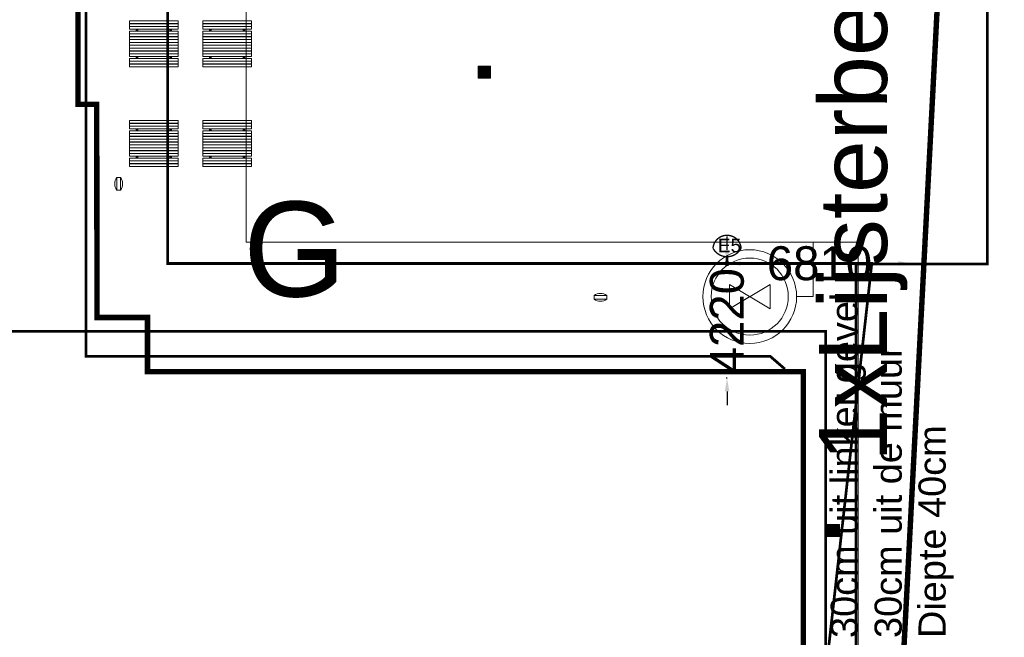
# Model space of a CAD drawing. Header units: millimetres. Extents: x 747415 to 1601423, y -236173 to 551995.
# Tile 211 of 256: x 1161123 to 1197405, y 58963 to 81734. Entities that reach past the tile are written whole.
import ezdxf
from ezdxf.lldxf.tags import DXFTag

# ---------------------------------------------------------------- set-up
doc = ezdxf.new("R2010")
doc.units = ezdxf.units.MM
doc.header["$LTSCALE"] = 100
doc.header["$MEASUREMENT"] = 0
doc.layers.get('DEFPOINTS').update_dxf_attribs({"color": 6, "linetype": 'CONTINUOUS', "lineweight": 0})
for name, color, linetype, lineweight in [('T--A9042_BEPLANTING', 90, 'CONTINUOUS', 0), ('T--L9020_GEBOUWEN', 252, 'CONTINUOUS', 0), ('T--L9052_Hemelwaterafvoer', 130, 'HEMELWATER_AFVOER', 0), ('T--L9052_Ontstop Riool', 240, 'CONTINUOUS', 0), ('T--L9052_Straatkolken', 240, 'CONTINUOUS', 0), ('T--L9052_Vuilwaterafvoer', 44, 'VUIL_WATER_AFVOER', 0), ('T--L9053_Water', 240, 'BLUS_WATER_LEIDING', 0), ('T--L9053_Waterleidingen', 170, 'TAP_WATER', 0), ('T--L9054_Gasleiding', 90, 'GAS_LINE', 0), ('T--L9065_BEVEILIGING_Brandhydrant', 170, 'CONTINUOUS', 0), ('T--L9065_BEVEILIGING_Brandkranen', 240, 'CONTINUOUS', 0), ('T--L9071_TERREINMEUBILAIR_Bank', 250, 'CONTINUOUS', 0), ('T--M9065_BEVEILIGING_Afsluiters', 240, 'CONTINUOUS', 0), ('T--T9020_GEBOUWEN', 7, 'CONTINUOUS', 0), ('T--T9042_Boomsoort', 7, 'CONTINUOUS', 0)]:
    doc.layers.add(name, color=color, linetype=linetype, lineweight=lineweight)
doc.styles.get("Standard").update_dxf_attribs({"font": 'arial.ttf'})
tags = doc.linetypes.add('BLUS_WATER_LEIDING', pattern='A,12.7,-5.08,["BSH",Standard,S=2.54,R=0,X=-2.54,Y=-1.27],-7.62', length=25.4).pattern_tags.tags
tags[6] = DXFTag(74, 10)
tags = doc.linetypes.add('GAS_LINE', pattern='A,12.7,-5.08,["GAS",Standard,S=2.54,R=0,X=-2.54,Y=-1.27],-6.35', length=24.13).pattern_tags.tags
tags[6] = DXFTag(74, 10)
tags = doc.linetypes.add('HEMELWATER_AFVOER', pattern='A,12.7,-5.08,["HWA",Standard,S=2.54,R=0,X=-2.54,Y=-1.27],-7.62', length=25.4).pattern_tags.tags
tags[6] = DXFTag(74, 10)
tags = doc.linetypes.add('TAP_WATER', pattern='A,12.7,-5.08,["Water",Standard,S=2.54,R=0,X=-3.81,Y=-1.27],-7.62', length=25.4).pattern_tags.tags
tags[6] = DXFTag(74, 10)
tags = doc.linetypes.add('VUIL_WATER_AFVOER', pattern='A,12.7,-5.08,["VWA",Standard,S=2.54,R=0,X=-2.54,Y=-1.27],-7.62', length=25.4).pattern_tags.tags
tags[6] = DXFTag(74, 10)
doc.dimstyles.get("Standard").update_dxf_attribs({"dimtxt": 0.18, "dimasz": 500, "dimexe": 0.18, "dimexo": 0.0625, "dimgap": 0.09, "dimtad": 0, "dimtoh": 1, "dimdec": 0, "dimzin": 0, "dimdsep": 46, "dimtxsty": 'Standard', "dimcen": 0.09, "dimadec": 0, "dimazin": 0, "dimtfac": 1, "dimtdec": 0, "dimtofl": 0, "dimtmove": 0, "dimatfit": 3, "dimfxl": 1, "dimtolj": 1, "dimtzin": 0, "dimarcsym": 0})
pattern_1 = [(45, (-999340.97948, -43272.00673), (-0.088388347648, 0.088388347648), [])]
pattern_2 = [(45, (-999340.97948, -44277.00673), (-0.088388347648, 0.088388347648), [])]
pattern_3 = [(45, (-1000580.97948, -43272.00673), (-0.088388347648, 0.088388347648), [])]
pattern_4 = [(45, (-1000580.97948, -44277.00673), (-0.088388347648, 0.088388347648), [])]

# ---------------------------------------------------------------- blocks, each defined once
blk = doc.blocks.new('brandkraan')
at = {"layer": 'T--L9053_Water', "linetype": 'Continuous', "lineweight": 0}
for p, q in [((-450, 750), (450, -750)), ((-450, 750), (450, 750)), ((450, 750), (-450, -750)), ((450, -750), (0, 0)), ((-450, -750), (450, -750))]:
    blk.add_line(p, q, dxfattribs=at)
for radius in [1726, 1421]:
    blk.add_circle((0, 0), radius, dxfattribs=at)
blk = doc.blocks.new('*D18')
at = {"layer": 'DEFPOINTS', "color": 0, "transparency": 16777216}
for p in [(1187189, 72746), (1187150, 68526), (1187189, 68526)]:
    blk.add_point(p, dxfattribs=at)
at = {"layer": 'T--M9065_BEVEILIGING_Afsluiters', "color": 0, "lineweight": -2, "transparency": 16777216}
for p, q in [((1187189, 73246), (1187189, 73746)), ((1187188, 72746), (1187188, 72746)), ((1187150, 68526), (1187189, 68526)), ((1187189, 68026), (1187189, 67526))]:
    blk.add_line(p, q, dxfattribs=at)
at = {"layer": 'T--M9065_BEVEILIGING_Afsluiters', "color": 0, "transparency": 16777216}
for points in [[(1187105, 73246), (1187272, 73246), (1187189, 72746)], [(1187105, 68026), (1187272, 68026), (1187189, 68526)]]:
    blk.add_solid(points, dxfattribs=at)
at = {"layer": 'T--M9065_BEVEILIGING_Afsluiters', "color": 0, "lineweight": 0, "transparency": 16777216, "insert": (1187189, 70636), "char_height": 1250, "attachment_point": 5, "rotation": 90}
blk.add_mtext('\\A1;4220', dxfattribs=at)
blk = doc.blocks.new('*D19')
at = {"layer": 'DEFPOINTS', "color": 0, "transparency": 16777216}
for p in [(1187189, 72746), (1193998, 72746), (1193998, 72746)]:
    blk.add_point(p, dxfattribs=at)
at = {"layer": 'T--M9065_BEVEILIGING_Afsluiters', "color": 0, "lineweight": -2, "transparency": 16777216}
for p, q in [((1187189, 72746), (1187189, 72746)), ((1187689, 72746), (1189093, 72746)), ((1193498, 72746), (1192094, 72746)), ((1193998, 72746), (1193998, 72746))]:
    blk.add_line(p, q, dxfattribs=at)
at = {"layer": 'T--M9065_BEVEILIGING_Afsluiters', "color": 0, "transparency": 16777216}
for points in [[(1187689, 72829), (1187689, 72662), (1187189, 72746)], [(1193498, 72829), (1193498, 72662), (1193998, 72746)]]:
    blk.add_solid(points, dxfattribs=at)
at = {"layer": 'T--M9065_BEVEILIGING_Afsluiters', "color": 0, "lineweight": 0, "transparency": 16777216, "insert": (1190593, 72746), "char_height": 1250, "attachment_point": 5}
blk.add_mtext('\\A1;6810', dxfattribs=at)
blk = doc.blocks.new('Afvalbak')
at = {"layer": 'T--L9071_TERREINMEUBILAIR_Bank', "linetype": 'Continuous'}
blk.add_lwpolyline([(-65, 0), (65, 0), (65, -460), (-65, -460)], close=True, dxfattribs=at)
for centre, start, end in [((225.625, -230), 141.641984, 218.358016), ((-225.625, -230), 321.641984, 38.358016)]:
    blk.add_arc(centre, 370.625, start, end, dxfattribs=at)
blk = doc.blocks.new('Picknicktafel 180x169')
at = {"layer": 'T--L9071_TERREINMEUBILAIR_Bank', "linetype": 'Continuous'}
h = blk.add_hatch(dxfattribs=at)
h.set_pattern_fill('ANSI31', color=256)
h.set_pattern_definition(pattern_3)
h.paths.add_polyline_path([(-1550, 1585), (-1490, 1585), (-1490, 1590), (-1550, 1590)])
h = blk.add_hatch(dxfattribs=at)
h.set_pattern_fill('ANSI31', color=256)
h.set_pattern_definition([(45, (-1000580.97948, -43377.00673), (-0.088388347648, 0.088388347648), [])])
h.paths.add_polyline_path([(-1550, 1480), (-1490, 1480), (-1490, 1485), (-1550, 1485)])
h = blk.add_hatch(dxfattribs=at)
h.set_pattern_fill('ANSI31', color=256)
h.set_pattern_definition(pattern_1)
h.paths.add_polyline_path([(-310, 1585), (-250, 1585), (-250, 1590), (-310, 1590)])
h = blk.add_hatch(dxfattribs=at)
h.set_pattern_fill('ANSI31', color=256)
h.set_pattern_definition([(45, (-999340.97948, -43377.00673), (-0.088388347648, 0.088388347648), [])])
h.paths.add_polyline_path([(-310, 1480), (-250, 1480), (-250, 1485), (-310, 1485)])
h = blk.add_hatch(dxfattribs=at)
h.set_pattern_fill('ANSI31', color=256)
h.set_pattern_definition(pattern_3)
h.paths.add_polyline_path([(-1490, 1380), (-1550, 1380), (-1550, 1315), (-1490, 1315)])
h = blk.add_hatch(dxfattribs=at)
h.set_pattern_fill('ANSI31', color=256)
h.set_pattern_definition([(45, (-1000580.97948, -43647.00673), (-0.088388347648, 0.088388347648), [])])
h.paths.add_polyline_path([(-1550, 1210), (-1490, 1210), (-1490, 1215), (-1550, 1215)])
h = blk.add_hatch(dxfattribs=at)
h.set_pattern_fill('ANSI31', color=256)
h.set_pattern_definition([(45, (-1000580.97948, -43752.00673), (-0.088388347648, 0.088388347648), [])])
h.paths.add_polyline_path([(-1550, 1105), (-1490, 1105), (-1490, 1110), (-1550, 1110)])
h = blk.add_hatch(dxfattribs=at)
h.set_pattern_fill('ANSI31', color=256)
h.set_pattern_definition(pattern_1)
h.paths.add_polyline_path([(-250, 1380), (-310, 1380), (-310, 1315), (-250, 1315)])
h = blk.add_hatch(dxfattribs=at)
h.set_pattern_fill('ANSI31', color=256)
h.set_pattern_definition([(45, (-999340.97948, -43647.00673), (-0.088388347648, 0.088388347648), [])])
h.paths.add_polyline_path([(-310, 1210), (-250, 1210), (-250, 1215), (-310, 1215)])
h = blk.add_hatch(dxfattribs=at)
h.set_pattern_fill('ANSI31', color=256)
h.set_pattern_definition([(45, (-999340.97948, -43752.00673), (-0.088388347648, 0.088388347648), [])])
h.paths.add_polyline_path([(-310, 1105), (-250, 1105), (-250, 1110), (-310, 1110)])
h = blk.add_hatch(dxfattribs=at)
h.set_pattern_fill('ANSI31', color=256)
h.set_pattern_definition([(45, (-1000580.97948, -43857.00673), (-0.088388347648, 0.088388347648), [])])
h.paths.add_polyline_path([(-1550, 1000), (-1490, 1000), (-1490, 1005), (-1550, 1005)])
h = blk.add_hatch(dxfattribs=at)
h.set_pattern_fill('ANSI31', color=256)
h.set_pattern_definition([(45, (-1000580.97948, -43962.00673), (-0.088388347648, 0.088388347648), [])])
h.paths.add_polyline_path([(-1550, 895), (-1490, 895), (-1490, 900), (-1550, 900)])
h = blk.add_hatch(dxfattribs=at)
h.set_pattern_fill('ANSI31', color=256)
h.set_pattern_definition([(45, (-1000580.97948, -44067.00673), (-0.088388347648, 0.088388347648), [])])
h.paths.add_polyline_path([(-1550, 790), (-1490, 790), (-1490, 795), (-1550, 795)])
h = blk.add_hatch(dxfattribs=at)
h.set_pattern_fill('ANSI31', color=256)
h.set_pattern_definition([(45, (-999340.97948, -43857.00673), (-0.088388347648, 0.088388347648), [])])
h.paths.add_polyline_path([(-310, 1000), (-250, 1000), (-250, 1005), (-310, 1005)])
h = blk.add_hatch(dxfattribs=at)
h.set_pattern_fill('ANSI31', color=256)
h.set_pattern_definition([(45, (-999340.97948, -43962.00673), (-0.088388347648, 0.088388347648), [])])
h.paths.add_polyline_path([(-310, 895), (-250, 895), (-250, 900), (-310, 900)])
h = blk.add_hatch(dxfattribs=at)
h.set_pattern_fill('ANSI31', color=256)
h.set_pattern_definition([(45, (-999340.97948, -44067.00673), (-0.088388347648, 0.088388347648), [])])
h.paths.add_polyline_path([(-310, 790), (-250, 790), (-250, 795), (-310, 795)])
h = blk.add_hatch(dxfattribs=at)
h.set_pattern_fill('ANSI31', color=256)
h.set_pattern_definition([(45, (-1000580.97948, -44172.00673), (-0.088388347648, 0.088388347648), [])])
h.paths.add_polyline_path([(-1550, 685), (-1490, 685), (-1490, 690), (-1550, 690)])
h = blk.add_hatch(dxfattribs=at)
h.set_pattern_fill('ANSI31', color=256)
h.set_pattern_definition(pattern_4)
h.paths.add_polyline_path([(-1550, 580), (-1490, 580), (-1490, 585), (-1550, 585)])
h = blk.add_hatch(dxfattribs=at)
h.set_pattern_fill('ANSI31', color=256)
h.set_pattern_definition([(45, (-1000580.97948, -44382.00673), (-0.088388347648, 0.088388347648), [])])
h.paths.add_polyline_path([(-1550, 475), (-1490, 475), (-1490, 480), (-1550, 480)])
h = blk.add_hatch(dxfattribs=at)
h.set_pattern_fill('ANSI31', color=256)
h.set_pattern_definition(pattern_4)
h.paths.add_polyline_path([(-1490, 375), (-1550, 375), (-1550, 310), (-1490, 310)])
h = blk.add_hatch(dxfattribs=at)
h.set_pattern_fill('ANSI31', color=256)
h.set_pattern_definition([(45, (-999340.97948, -44172.00673), (-0.088388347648, 0.088388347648), [])])
h.paths.add_polyline_path([(-310, 685), (-250, 685), (-250, 690), (-310, 690)])
h = blk.add_hatch(dxfattribs=at)
h.set_pattern_fill('ANSI31', color=256)
h.set_pattern_definition(pattern_2)
h.paths.add_polyline_path([(-310, 580), (-250, 580), (-250, 585), (-310, 585)])
h = blk.add_hatch(dxfattribs=at)
h.set_pattern_fill('ANSI31', color=256)
h.set_pattern_definition([(45, (-999340.97948, -44382.00673), (-0.088388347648, 0.088388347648), [])])
h.paths.add_polyline_path([(-310, 475), (-250, 475), (-250, 480), (-310, 480)])
h = blk.add_hatch(dxfattribs=at)
h.set_pattern_fill('ANSI31', color=256)
h.set_pattern_definition(pattern_2)
h.paths.add_polyline_path([(-250, 375), (-310, 375), (-310, 310), (-250, 310)])
h = blk.add_hatch(dxfattribs=at)
h.set_pattern_fill('ANSI31', color=256)
h.set_pattern_definition([(45, (-1000580.97948, -44652.00673), (-0.088388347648, 0.088388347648), [])])
h.paths.add_polyline_path([(-1550, 205), (-1490, 205), (-1490, 210), (-1550, 210)])
h = blk.add_hatch(dxfattribs=at)
h.set_pattern_fill('ANSI31', color=256)
h.set_pattern_definition([(45, (-1000580.97948, -44757.00673), (-0.088388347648, 0.088388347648), [])])
h.paths.add_polyline_path([(-1550, 100), (-1490, 100), (-1490, 105), (-1550, 105)])
h = blk.add_hatch(dxfattribs=at)
h.set_pattern_fill('ANSI31', color=256)
h.set_pattern_definition([(45, (-999340.97948, -44652.00673), (-0.088388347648, 0.088388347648), [])])
h.paths.add_polyline_path([(-310, 205), (-250, 205), (-250, 210), (-310, 210)])
h = blk.add_hatch(dxfattribs=at)
h.set_pattern_fill('ANSI31', color=256)
h.set_pattern_definition([(45, (-999340.97948, -44757.00673), (-0.088388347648, 0.088388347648), [])])
h.paths.add_polyline_path([(-310, 100), (-250, 100), (-250, 105), (-310, 105)])
for points in [[(-1800, 1690), (0, 1690), (0, 1590), (-1800, 1590)], [(-1800, 1585), (0, 1585), (0, 1485), (-1800, 1485)], [(-1800, 1480), (0, 1480), (0, 1380), (-1800, 1380)], [(-1550, 1590), (-1490, 1590), (-1490, 1585), (-1550, 1585)], [(-1550, 1485), (-1490, 1485), (-1490, 1480), (-1550, 1480)], [(-310, 1590), (-250, 1590), (-250, 1585), (-310, 1585)], [(-310, 1485), (-250, 1485), (-250, 1480), (-310, 1480)], [(-1800, 1315), (0, 1315), (0, 375), (-1800, 375)], [(-1800, 1315), (0, 1315), (0, 1215), (-1800, 1215)], [(-1800, 1210), (0, 1210), (0, 1110), (-1800, 1110)], [(-1800, 1105), (0, 1105), (0, 1005), (-1800, 1005)], [(-1550, 1380), (-1550, 1315), (-1490, 1315), (-1490, 1380)], [(-1550, 1215), (-1490, 1215), (-1490, 1210), (-1550, 1210)], [(-1550, 1110), (-1490, 1110), (-1490, 1105), (-1550, 1105)], [(-310, 1380), (-310, 1315), (-250, 1315), (-250, 1380)], [(-310, 1215), (-250, 1215), (-250, 1210), (-310, 1210)], [(-310, 1110), (-250, 1110), (-250, 1105), (-310, 1105)], [(-1800, 1000), (0, 1000), (0, 900), (-1800, 900)], [(-1800, 895), (0, 895), (0, 795), (-1800, 795)], [(-1800, 790), (0, 790), (0, 690), (-1800, 690)], [(-1550, 1005), (-1490, 1005), (-1490, 1000), (-1550, 1000)], [(-1550, 900), (-1490, 900), (-1490, 895), (-1550, 895)], [(-1550, 795), (-1490, 795), (-1490, 790), (-1550, 790)], [(-310, 1005), (-250, 1005), (-250, 1000), (-310, 1000)], [(-310, 900), (-250, 900), (-250, 895), (-310, 895)], [(-310, 795), (-250, 795), (-250, 790), (-310, 790)], [(-1800, 685), (0, 685), (0, 585), (-1800, 585)], [(-1800, 580), (0, 580), (0, 480), (-1800, 480)], [(-1800, 475), (0, 475), (0, 375), (-1800, 375)], [(-1550, 690), (-1490, 690), (-1490, 685), (-1550, 685)], [(-1550, 585), (-1490, 585), (-1490, 580), (-1550, 580)], [(-1550, 480), (-1490, 480), (-1490, 475), (-1550, 475)], [(-1550, 375), (-1550, 310), (-1490, 310), (-1490, 375)], [(-310, 690), (-250, 690), (-250, 685), (-310, 685)], [(-310, 585), (-250, 585), (-250, 580), (-310, 580)], [(-310, 480), (-250, 480), (-250, 475), (-310, 475)], [(-310, 375), (-310, 310), (-250, 310), (-250, 375)], [(-1800, 310), (0, 310), (0, 210), (-1800, 210)], [(-1800, 205), (0, 205), (0, 105), (-1800, 105)], [(-1800, 100), (0, 100), (0, 0), (-1800, 0)], [(-1550, 210), (-1490, 210), (-1490, 205), (-1550, 205)], [(-1550, 105), (-1490, 105), (-1490, 100), (-1550, 100)], [(-310, 210), (-250, 210), (-250, 205), (-310, 205)], [(-310, 105), (-250, 105), (-250, 100), (-310, 100)]]:
    blk.add_lwpolyline(points, close=True, dxfattribs=at)

msp = doc.modelspace()

# ---------------------------------------------------------------- hatches: boundary and pattern name
at = {"layer": 'T--A9042_BEPLANTING'}
h = msp.add_hatch(dxfattribs=at)
h.set_pattern_fill('GRASS', color=256, scale=1500, style=0)
edge = h.paths.add_edge_path()
edge.add_line((1194589.183, 247525.193), (1194593.64, 247264.881))
edge.add_line((1194593.64, 247264.881), (1189597.042, 247120.843))
edge.add_line((1189597.042, 247120.843), (1179615.176, 246734.424))
edge.add_line((1179615.176, 246734.424), (1169673.169, 246260.926))
edge.add_line((1169673.169, 246260.926), (1159743.156, 245284.429))
edge.add_line((1159743.156, 245284.429), (1149794.302, 244232.037))
edge.add_line((1149794.302, 244232.037), (1139904.319, 243419.621))
edge.add_line((1139904.319, 243419.621), (1138613.747, 243325.021))
edge.add_line((1138613.747, 243325.021), (1135690.007, 243117.197))
edge.add_line((1135690.007, 243117.197), (1132771.926, 242932.503))
edge.add_line((1132771.926, 242932.503), (1129859.398, 242758.599))
edge.add_line((1129859.398, 242758.599), (1126616.556, 242566.575))
edge.add_line((1126616.556, 242566.575), (1123385.964, 242364.695))
edge.add_line((1123385.964, 242364.695), (1120184.728, 242139.833))
edge.add_line((1120184.728, 242139.833), (1117014.113, 241880.011))
edge.add_line((1117014.113, 241880.011), (1113876.289, 241570.228))
edge.add_line((1113876.289, 241570.228), (1110773.76, 241198.319))
edge.add_line((1110773.76, 241198.319), (1107692.214, 240764.72))
edge.add_line((1107692.214, 240764.72), (1104624.361, 240306.925))
edge.add_line((1104624.361, 240306.925), (1101572.465, 239835.828))
edge.add_line((1101572.465, 239835.828), (1100403.086, 239650.924))
edge.add_line((1100403.086, 239650.924), (1097780.987, 239217.99))
edge.add_line((1097780.987, 239217.99), (1095157.329, 238732.83))
edge.add_line((1095157.329, 238732.83), (1092526.922, 238274.052))
edge.add_line((1092526.922, 238274.052), (1089457.602, 237766.051))
edge.add_line((1089457.602, 237766.051), (1086388.73, 237224.846))
edge.add_line((1086388.73, 237224.846), (1083401.545, 236651.668))
edge.add_line((1083401.545, 236651.668), (1080469.385, 236024.459))
edge.add_line((1080469.385, 236024.459), (1077519.444, 235269.823))
edge.add_line((1077519.444, 235269.823), (1074567.867, 234454.498))
edge.add_line((1074567.867, 234454.498), (1071611.505, 233602.32))
edge.add_line((1071611.505, 233602.32), (1068661.406, 232725.291))
edge.add_line((1068661.406, 232725.291), (1065719.424, 231822.381))
edge.add_line((1065719.424, 231822.381), (1062684.54, 230856.109))
edge.add_line((1062684.54, 230856.109), (1059866.196, 229920.836))
edge.add_line((1059866.196, 229920.836), (1056845.381, 228880.035))
edge.add_line((1056845.381, 228880.035), (1054034.15, 227860.451))
edge.add_line((1054034.15, 227860.451), (1051908.682, 227043.859))
edge.add_line((1051908.682, 227043.859), (1051192.354, 226766.278))
edge.add_line((1051192.354, 226766.278), (1050671.69, 226564.519))
edge.add_line((1050671.69, 226564.519), (1049927.631, 226262.62))
edge.add_line((1049927.631, 226262.62), (1049070.32, 225903.54))
edge.add_line((1049070.32, 225903.54), (1048360.834, 225606.376))
edge.add_line((1048360.834, 225606.376), (1045574.185, 224396.868))
edge.add_line((1045574.185, 224396.868), (1042746.023, 223102.062))
edge.add_line((1042746.023, 223102.062), (1039916.204, 221736.561))
edge.add_line((1039916.204, 221736.561), (1037264.038, 220364.549))
edge.add_line((1037264.038, 220364.549), (1036639.036, 220037.907))
edge.add_line((1036639.036, 220037.907), (1035761.731, 219567.084))
edge.add_line((1035761.731, 219567.084), (1034455.173, 218860.02))
edge.add_line((1034455.173, 218860.02), (1031834.519, 217415.207))
edge.add_line((1031834.519, 217415.207), (1029063.532, 215837.52))
edge.add_line((1029063.532, 215837.52), (1026493.513, 214322.916))
edge.add_line((1026493.513, 214322.916), (1023661.374, 212596.81))
edge.add_line((1023661.374, 212596.81), (1021148.701, 211011.913))
edge.add_line((1021148.701, 211011.913), (1018664.489, 209394.723))
edge.add_line((1018664.489, 209394.723), (1016111.63, 207674.051))
edge.add_line((1016111.63, 207674.051), (1013541.964, 205866.676))
edge.add_line((1013541.964, 205866.676), (1011054.819, 204060.939))
edge.add_line((1011054.819, 204060.939), (1008551.61, 202180.933))
edge.add_line((1008551.61, 202180.933), (1006071.977, 200261.271))
edge.add_line((1006071.977, 200261.271), (1003623.026, 198305.877))
edge.add_line((1003623.026, 198305.877), (1001255.469, 196356.541))
edge.add_line((1001255.469, 196356.541), (998895.97, 194358.237))
edge.add_line((998895.97, 194358.237), (996592.894, 192340.973))
edge.add_line((996592.894, 192340.973), (994271.188, 190253.094))
edge.add_line((994271.188, 190253.094), (992089.799, 188232.713))
edge.add_line((992089.799, 188232.713), (989855.126, 186096.735))
edge.add_line((989855.126, 186096.735), (987565.682, 183840.779))
edge.add_line((987565.682, 183840.779), (985556.73, 181812.43))
edge.add_line((985556.73, 181812.43), (983340.235, 179499.914))
edge.add_line((983340.235, 179499.914), (981234.422, 177237.565))
edge.add_line((981234.422, 177237.565), (979162.94, 174943.215))
edge.add_line((979162.94, 174943.215), (977214.691, 172724.59))
edge.add_line((977214.691, 172724.59), (975036.892, 170165.071))
edge.add_line((975036.892, 170165.071), (973160.412, 167901.106))
edge.add_line((973160.412, 167901.106), (971300.145, 165540.186))
edge.add_line((971300.145, 165540.186), (970653.489, 164750.347))
edge.add_line((970653.489, 164750.347), (969323.906, 163031.694))
edge.add_line((969323.906, 163031.694), (967532.389, 160664.585))
edge.add_line((967532.389, 160664.585), (965620.33, 158124.446))
edge.add_line((965620.33, 158124.446), (963729.485, 155559.861))
edge.add_line((963729.485, 155559.861), (962160.024, 153368.205))
edge.add_line((962160.024, 153368.205), (960583.853, 151476.839))
edge.add_line((960583.853, 151476.839), (957868.106, 147829.141))
edge.add_line((957868.106, 147829.141), (955546.579, 144354.957))
edge.add_line((955546.579, 144354.957), (952781.766, 139999.101))
edge.add_line((952781.766, 139999.101), (950228.309, 135925.671))
edge.add_line((950228.309, 135925.671), (947689.507, 131669.07))
edge.add_line((947689.507, 131669.07), (945836.511, 128467.426))
edge.add_line((945836.511, 128467.426), (939785.242, 117718.876))
edge.add_line((939785.242, 117718.876), (930712.869, 102774.401))
edge.add_line((930712.869, 102774.401), (922173.53, 90199.799))
edge.add_arc((831492.457, 157259.067), 112782.989, 306.60619454, 323.5168236, ccw=False)
edge.add_line((898746.269, 66722.183), (906881.323, 58450.839))
edge.add_arc((1039056.702, -43733.649), 167068.849, 138.06483794, 142.29247104, ccw=False)
edge.add_line((914773.924, 67916.66), (924725.806, 83316.857))
edge.add_line((924725.806, 83316.857), (935036.865, 100427.915))
edge.add_line((935036.865, 100427.915), (938271.243, 105214.41))
edge.add_line((938271.243, 105214.41), (944567.151, 115601.153))
edge.add_line((944567.151, 115601.153), (949536.685, 124088.131))
edge.add_line((949536.685, 124088.131), (954824.472, 132626.587))
edge.add_line((954824.472, 132626.587), (959827.89, 140132.671))
edge.add_line((959827.89, 140132.671), (963059.812, 145135.12))
edge.add_line((963059.812, 145135.12), (965500.197, 148828.356))
edge.add_line((965500.197, 148828.356), (966613.361, 150562.786))
edge.add_line((966613.361, 150562.786), (968025.373, 152669.584))
edge.add_line((968025.373, 152669.584), (969925.147, 155201.552))
edge.add_line((969925.147, 155201.552), (971712.101, 157704.465))
edge.add_line((971712.101, 157704.465), (973307.285, 159791.446))
edge.add_line((973307.285, 159791.446), (974380.773, 161326.936))
edge.add_line((974380.773, 161326.936), (975513.5, 162711.848))
edge.add_line((975513.5, 162711.848), (977022.752, 164676.523))
edge.add_line((977022.752, 164676.523), (979125.989, 167160.936))
edge.add_line((979125.989, 167160.936), (980701.644, 168861.659))
edge.add_line((980701.644, 168861.659), (983077.997, 171627.505))
edge.add_line((983077.997, 171627.505), (985074.319, 173856.029))
edge.add_line((985074.319, 173856.029), (986909.132, 175828.505))
edge.add_line((986909.132, 175828.505), (989063.699, 178159.256))
edge.add_line((989063.699, 178159.256), (991154.428, 180245.145))
edge.add_line((991154.428, 180245.145), (993121.205, 182057.606))
edge.add_line((993121.205, 182057.606), (995324.494, 184142.051))
edge.add_line((995324.494, 184142.051), (997280.219, 186006.612))
edge.add_line((997280.219, 186006.612), (999623.744, 188200.448))
edge.add_line((999623.744, 188200.448), (1002349.065, 190608.065))
edge.add_line((1002349.065, 190608.065), (1004754.956, 192653.066))
edge.add_line((1004754.956, 192653.066), (1007294.928, 194741.918))
edge.add_line((1007294.928, 194741.918), (1008978.786, 196161.928))
edge.add_line((1008978.786, 196161.928), (1011076.047, 197755.95))
edge.add_line((1011076.047, 197755.95), (1013065.241, 199247.814))
edge.add_line((1013065.241, 199247.814), (1015821.037, 201346.882))
edge.add_line((1015821.037, 201346.882), (1017686.716, 202722.52))
edge.add_line((1017686.716, 202722.52), (1020957.031, 204817.97))
edge.add_line((1020957.031, 204817.97), (1023228.197, 206313.401))
edge.add_line((1023228.197, 206313.401), (1026470.58, 208376.744))
edge.add_line((1026470.58, 208376.744), (1028603.548, 209658.432))
edge.add_line((1028603.548, 209658.432), (1030968.801, 211111.637))
edge.add_line((1030968.801, 211111.637), (1032974.557, 212278.47))
edge.add_line((1032974.557, 212278.47), (1034989.373, 213415.47))
edge.add_line((1034989.373, 213415.47), (1036654.679, 214452.728))
edge.add_line((1036654.679, 214452.728), (1038246.03, 215241.653))
edge.add_line((1038246.03, 215241.653), (1039948.347, 216202.761))
edge.add_line((1039948.347, 216202.761), (1041825.775, 217172.039))
edge.add_line((1041825.775, 217172.039), (1043014.131, 217759.859))
edge.add_line((1043014.131, 217759.859), (1045164.207, 218821.145))
edge.add_line((1045164.207, 218821.145), (1047341.541, 219812.404))
edge.add_line((1047341.541, 219812.404), (1050071.07, 221013.985))
edge.add_line((1050071.07, 221013.985), (1051244.22, 221490.97))
edge.add_line((1051244.22, 221490.97), (1052347.556, 221956.97))
edge.add_line((1052347.556, 221956.97), (1053649.506, 222430.47))
edge.add_line((1053649.506, 222430.47), (1054533.126, 222784.97))
edge.add_line((1054533.126, 222784.97), (1056086.056, 223306.47))
edge.add_line((1056086.056, 223306.47), (1057869.317, 223968.97))
edge.add_line((1057869.317, 223968.97), (1060574.556, 224929.97))
edge.add_line((1060574.556, 224929.97), (1063483.693, 225922.97))
edge.add_line((1063483.693, 225922.97), (1065608.903, 226631.593))
edge.add_line((1065608.903, 226631.593), (1069173.064, 227676.47))
edge.add_line((1069173.064, 227676.47), (1072281.977, 228625.637))
edge.add_line((1072281.977, 228625.637), (1075375.394, 229611.47))
edge.add_line((1075375.394, 229611.47), (1077123.927, 230119.62))
edge.add_line((1077123.927, 230119.62), (1080375.394, 230986.97))
edge.add_line((1080375.394, 230986.97), (1082892.594, 231747.063))
edge.add_line((1082892.594, 231747.063), (1087287.423, 232727.295))
edge.add_line((1087287.423, 232727.295), (1089726.851, 233304.236))
edge.add_line((1089726.851, 233304.236), (1092683.446, 233905.227))
edge.add_line((1092683.446, 233905.227), (1095564.394, 234529.046))
edge.add_line((1095564.394, 234529.046), (1098820.303, 235134.124))
edge.add_line((1098820.303, 235134.124), (1101429.17, 235680.801))
edge.add_line((1101429.17, 235680.801), (1102775.394, 235932.97))
edge.add_line((1102775.394, 235932.97), (1105482.445, 236248.973))
edge.add_line((1105482.445, 236248.973), (1107758.807, 236612.397))
edge.add_line((1107758.807, 236612.397), (1110496.735, 236978.709))
edge.add_line((1110496.735, 236978.709), (1115376.091, 237663.748))
edge.add_line((1115376.091, 237663.748), (1120160.891, 238162.648))
edge.add_line((1120160.891, 238162.648), (1122883.614, 238303.454))
edge.add_line((1122883.614, 238303.454), (1125390.669, 238461.915))
edge.add_line((1125390.669, 238461.915), (1128123.405, 238391.97))
edge.add_line((1128123.405, 238391.97), (1132768.171, 238736.47))
edge.add_line((1132768.171, 238736.47), (1135790.587, 239107.966))
edge.add_line((1135790.587, 239107.966), (1138342.94, 239481.456))
edge.add_line((1138342.94, 239481.456), (1142060.43, 239524.47))
edge.add_line((1142060.43, 239524.47), (1147419.918, 239838.053))
edge.add_line((1147419.918, 239838.053), (1152508.673, 240937.759))
edge.add_line((1152508.673, 240937.759), (1161790.445, 241405.25))
edge.add_line((1161790.445, 241405.25), (1166293.104, 242414.317))
edge.add_line((1166293.104, 242414.317), (1170003.913, 243136.47))
edge.add_line((1170003.913, 243136.47), (1182817.631, 243902.97))
edge.add_line((1182817.631, 243902.97), (1191677.387, 244103.47))
edge.add_line((1191677.387, 244103.47), (1200992.076, 244164.47))
edge.add_line((1200992.076, 244164.47), (1212315.556, 244345.47))
edge.add_line((1212315.556, 244345.47), (1212435.36, 247419.97))
edge.add_line((1212435.36, 247419.97), (1205479.36, 247503.517))
edge.add_line((1205479.36, 247503.517), (1202606.248, 247460.622))
edge.add_line((1202606.248, 247460.622), (1194593.64, 247264.881))
at = {"layer": 'T--L9052_Straatkolken', "linetype": 'Continuous'}
h = msp.add_hatch(color=256, dxfattribs=at)
h.dxf.hatch_style = 1
h.paths.add_polyline_path([(1178472.667, 80023.978), (1178022.667, 80023.978), (1178022.667, 79573.978), (1178472.667, 79573.978)])
h = msp.add_hatch(color=256, dxfattribs=at)
h.dxf.hatch_style = 1
h.paths.add_polyline_path([(1191330.849, 63125.226), (1190880.849, 63125.226), (1190880.849, 62675.226), (1191330.849, 62675.226)])
at = {"layer": 'T--L9065_BEVEILIGING_Brandhydrant'}
h = msp.add_hatch(color=256, dxfattribs=at)
edge = h.paths.add_edge_path()
edge.add_arc((1187188.526, 72745.624), 75, 0, 360)

# ---------------------------------------------------------------- linework, layer by layer
at = {"layer": 'T--L9020_GEBOUWEN', "const_width": 200}
msp.add_lwpolyline([(1197729.476, 136006.934), (1192729.975, 39776.728), (1208069.291, 38979.796), (1213068.792, 135209.997), (1197729.476, 136006.934)], dxfattribs=at)
msp.add_lwpolyline([(1151231.77, 107603.23), (1161971.77, 107603.23), (1161971.77, 86156.762), (1163271.77, 86156.762), (1163271.77, 78614.396), (1163961.77, 78614.396), (1163971.77, 70753.23), (1165831.768, 70753.23), (1165831.768, 68753.23), (1190001.77, 68753.23), (1190001.77, 56013.23), (1120311.771, 56013.224), (1120311.772, 68753.23), (1142981.77, 68753.23), (1142981.77, 82993.23), (1151231.77, 82993.23)], close=True, dxfattribs=at)
at = {"layer": 'T--L9052_Hemelwaterafvoer', "ltscale": 2, "const_width": 100}
msp.add_lwpolyline([(1189319.57, 68854.545), (1188776.551, 69325.624), (1163564.602, 69325.624), (1163575.497, 118567.77)], dxfattribs=at)
at = {"layer": 'T--L9052_Straatkolken', "linetype": 'Continuous'}
for points in [[(1178022.667, 79573.978), (1178472.667, 79573.978), (1178472.667, 80023.978), (1178022.667, 80023.978)], [(1190880.849, 62675.226), (1191330.849, 62675.226), (1191330.849, 63125.226), (1190880.849, 63125.226)]]:
    msp.add_lwpolyline(points, close=True, dxfattribs=at)
at = {"layer": 'T--L9052_Vuilwaterafvoer', "ltscale": 2, "const_width": 100}
msp.add_lwpolyline([(1165825.09, 57656.761), (1190825.09, 57656.762), (1190825.09, 70240.718), (1107875.698, 70240.717)], dxfattribs=at)
at = {"layer": 'T--L9053_Water', "lineweight": 0, "ltscale": 2}
for p, q in [((1169464.602, 73526.124), (1169464.602, 115677.371)), ((1169465.102, 73525.624), (1169464.602, 73526.124)), ((1169465.102, 73525.624), (1192024.521, 73525.624)), ((1190366.984, 73525.624), (1190366.984, 71526.124)), ((1192025.021, 73525.124), (1192024.521, 73525.624)), ((1192025.021, 52810.832), (1192025.021, 73525.124)), ((1189751, 71525.624), (1190366.484, 71525.624)), ((1190366.484, 71525.624), (1190366.984, 71526.124))]:
    msp.add_line(p, q, dxfattribs=at)
at = {"layer": 'T--L9053_Waterleidingen', "lineweight": 0, "ltscale": 2, "const_width": 100}
msp.add_lwpolyline([(1112055.48, 33410.832), (1168779.469, 33410.832), (1168779.469, 51960.884), (1183519.444, 51960.884), (1190073.927, 50946.903), (1192522.517, 72745.624), (1166574.811, 72745.624), (1166574.811, 115941.627), (1146055.94, 115941.627), (1126131.458, 111869.416), (1112055.48, 111869.416)], close=True, dxfattribs=at)
at = {"layer": 'T--L9054_Gasleiding', "ltscale": 2, "const_width": 100}
msp.add_lwpolyline([(1179329.476, 28026.077), (1174956.756, 28026.077), (1174956.756, 53560.832), (1191938.038, 53560.832), (1191938.038, 72725.624), (1196775.021, 72725.624), (1196775.021, 162530.73)], dxfattribs=at)
at = {"layer": 'T--L9065_BEVEILIGING_Brandhydrant', "const_width": 50}
msp.add_lwpolyline([(1187707.066, 73311.034, 0.914733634), (1186669.986, 73311.034, 0.608265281)], format="xyb", close=True, dxfattribs=at)
at = {"layer": 'T--L9065_BEVEILIGING_Brandhydrant', "const_width": 100}
msp.add_lwpolyline([(1187188.526, 72995.624), (1187188.526, 72745.624)], dxfattribs=at)
at = {"layer": 'T--L9065_BEVEILIGING_Brandhydrant'}
msp.add_circle((1187188.526, 72745.624), 75, dxfattribs=at)

# ---------------------------------------------------------------- block references
at = {"layer": 'T--L9065_BEVEILIGING_Brandkranen', "lineweight": 0, "rotation": 270}
msp.add_blockref('brandkraan', (1188025.021, 71525.624), dxfattribs=at)
at = {"layer": 'T--L9071_TERREINMEUBILAIR_Bank'}
for p in [(1166967.853, 79998.318), (1169667.853, 79998.318), (1166967.853, 76324.303), (1169667.853, 76324.303)]:
    msp.add_blockref('Picknicktafel 180x169', p, dxfattribs=at)
for p, rotation in [((1164770.911, 75451.432), 180), ((1182753.991, 71498.431), 270)]:
    msp.add_blockref('Afvalbak', p, dxfattribs=dict(at, rotation=rotation))

# ---------------------------------------------------------------- texts
at = {"layer": 'T--L9052_Ontstop Riool', "color": 1}
for s, p in [('30cm uit linker gevel', (1192007.821, 58937.928)), ('30cm uit de muur', (1193625.089, 58937.928)), ('Diepte 40cm', (1195242.357, 58937.928))]:
    msp.add_text(s, height=1000, rotation=90, dxfattribs=at).set_placement(p)
at = {"layer": 'T--L9065_BEVEILIGING_Brandhydrant'}
msp.add_text('E5', height=500, dxfattribs=at).set_placement((1186852.859, 73157.589))
at = {"layer": 'T--T9020_GEBOUWEN'}
msp.add_text('G', height=3500, dxfattribs=at).set_placement((1169356.83, 71525.746))
at = {"layer": 'T--T9042_Boomsoort'}
msp.add_text('1xLijsterbes', height=2500, rotation=90, dxfattribs=at).set_placement((1193082.537, 65447.919))

# ---------------------------------------------------------------- dimensions: what is measured, and where the dimension line sits
at = {"layer": 'T--M9065_BEVEILIGING_Afsluiters', "color": 5, "lineweight": 0}
for base, p2, angle, picture, middle in [((1187188.526, 68525.624), (1187149.781, 68525.624), 90, '*D18', (1187188.526, 70635.624)), ((1193998.346, 72745.624), (1193998.346, 72745.624), 0, '*D19', (1190593.436, 72745.624))]:
    dim = msp.add_linear_dim(base=base, p1=(1187188.526, 72745.624), p2=p2, angle=angle, dimstyle='Standard', dxfattribs=at)
    dim.commit()
    dim.dimension.update_dxf_attribs({"geometry": picture, "text_midpoint": middle})

doc.saveas('drawing.dxf')
